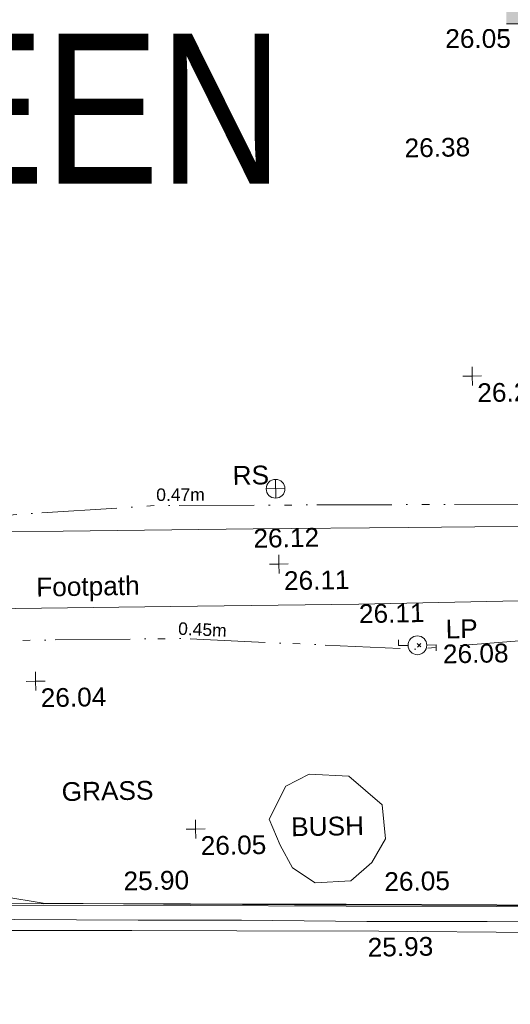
# Model space of a CAD drawing. Header units: millimetres. Extents: x -287732 to 520720, y -88450 to 287754.
# Tile 147 of 256: x -139379 to -129573, y 82152 to 101850. Entities that reach past the tile are written whole.
import ezdxf

# ---------------------------------------------------------------- set-up
doc = ezdxf.new("R2010")
doc.units = ezdxf.units.MM
for name, pattern in [('IMPORT-HIDDEN2 _3_', [4762.5, 3175, -1587.5]), ('IMPORT-UG_EIR_QLB2 _2_', [2750, 1500, -300.0000000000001, 0, -300.0000000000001, 150, -300.0000000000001, 0, -200]), ('IMPORT-UG_ELEC_STREET LIGHTING_QLB2 _2_', [2700, 1500, -300.0000000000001, 0, -250, 150, -300.0000000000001, 0, -200])]:
    doc.linetypes.add(name, pattern=pattern)
for name, color, linetype, lineweight, true_color in [('00_TOPO_FOOTPATH', 7, 'Continuous', 9, 0xa50000), ('00_TOPO_FORM_LINES', 7, 'Continuous', 9, 0x666666), ('00_TOPO_FURN_LAMP_POST', 7, 'Continuous', 9, 0x666666), ('00_TOPO_FURN_SIGN', 7, 'Continuous', 9, 0x666666), ('00_TOPO_KERB_BOTTOM', 1, 'Continuous', 9, 0xff0000), ('00_TOPO_KERB_TOP', 7, 'Continuous', 9, 0xa500a5), ('00_TOPO_LEVEL_SPOT', 7, 'Continuous', 9, 0x666666), ('00_TOPO_ROAD_MARKING_YELLOW_CONTINUOUS', 40, 'Continuous', 9, 0xffbf00), ('00_TOPO_SERV_IC', 5, 'Continuous', 9, 0x0000ff), ('00_UAV_BUILDING_OUTLINE', 5, 'Continuous', 9, 0x0000ff), ('00_UAV_CONCRETE', 9, 'Continuous', 9, 0x808080), ('01_DTM_CONTOUR_MNR', 7, 'Continuous', 9, 0xa5a552), ('12333-PUM-2D-U-0001-C01 - Rev2_REVIT IMPORT_dwg', 7, 'Continuous', 9, 0x767676), ('A_RHA_Line', 7, 'Continuous', 9, 0x00a600), ('PUM-CHAMBER EXTENTS', 6, 'IMPORT-HIDDEN2 _3_', 9, 0xff00ff), ('PUM-EIRCOMM-NOTES', 6, 'Continuous', 9, 0xff00ff), ('PUM-EIRCOMM-QLB2', 6, 'IMPORT-UG_EIR_QLB2 _2_', 9, 0xff00ff), ('PUM-ELECTRIC-SL-QLB2', 7, 'IMPORT-UG_ELEC_STREET LIGHTING_QLB2 _2_', 9, 0xff7f7f)]:
    doc.layers.add(name, color=color, linetype=linetype, lineweight=lineweight, true_color=true_color)
for name, color, linetype, lineweight in [('00_TOPO_SURVEY_TEXT', 7, 'Continuous', 9), ('A_RHA_Detail', 7, 'Continuous', 9), ('A_RHA_Text', 7, 'Continuous', 9), ('GEN-TEXT', 7, 'Continuous', 9)]:
    doc.layers.add(name, color=color, linetype=linetype, lineweight=lineweight)
doc.styles.add('Arial Narrow', font='ARIALN.TTF', dxfattribs={"height": 3000})
doc.styles.add('Arial_1', font='arial.ttf', dxfattribs={"height": 250})
doc.styles.add('Swis721 Lt BT_2', font='swissl.ttf', dxfattribs={"height": 375})

# ---------------------------------------------------------------- blocks, each defined once
blk = doc.blocks.new('12333-PUM-2D-U-0001-C01 - Rev2_REVIT IMPORT_dwg_MSL_RoadSign_SYM-2077193-Site Location Plan Proposed')
at = {"layer": '00_TOPO_FURN_SIGN', "color": 254, "true_color": 0xcccccc}
for p, q in [((-500.2287617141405, 0), (499.7712382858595, 0)), ((-0.2287617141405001, -500.0000000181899), (-0.2287617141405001, 499.9999999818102))]:
    blk.add_line(p, q, dxfattribs=at)
blk.add_circle((-0.2287617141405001, 0), 500.0000000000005, dxfattribs=at)
blk = doc.blocks.new('12333-PUM-2D-U-0001-C01 - Rev2_REVIT IMPORT_dwg_MSL_Lamp_Post_SYM-2077199-Site Location Plan Proposed')
at = {"layer": '00_TOPO_FURN_LAMP_POST', "color": 254, "true_color": 0xcccccc, "flags": 128}
for points in [[(-500.1060478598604, 0), (-1000.212095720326, 0), (-1000.212095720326, 316.7338303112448)], [(500.1060478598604, 0), (1000.21209571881, 0), (1000.21209571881, -316.7338303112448)]]:
    blk.add_lwpolyline(points, dxfattribs=at)
at = {"layer": '00_TOPO_FURN_LAMP_POST', "color": 254, "true_color": 0xcccccc}
blk.add_circle((0, 0), 500.1060478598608, dxfattribs=at)
blk = doc.blocks.new('12333-PUM-2D-U-0001-C01 - Rev2_REVIT IMPORT_dwg_MM-2077200-Site Location Plan Proposed')
at = {"layer": '00_TOPO_LEVEL_SPOT', "color": 254, "true_color": 0xcccccc, "flags": 128}
for points in [[(0, -500.0000000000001), (0, 0), (-500.0000000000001, 0)], [(500.0000000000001, 0), (0, 0), (0, 500.0000000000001)]]:
    blk.add_lwpolyline(points, dxfattribs=at)
blk = doc.blocks.new('12333-PUM-2D-U-0001-C01 - Rev2_REVIT IMPORT_dwg_MGS62954_T2_Galway_ITM_3d_Rev1-2077680-Site Location Plan Proposed')
at = {"layer": '00_TOPO_FOOTPATH', "color": 254, "true_color": 0xcccccc, "flags": 128}
for points in [[(533748121.4724612, 725649539.3792123), (533750815.2718728, 725649527.5373018), (533753317.4005437, 725649522.1558497), (533756334.0772679, 725649504.637702), (533759331.150273, 725649472.762797), (533761688.5612839, 725649483.3623811), (533765070.38006, 725649443.6602291), (533768869.9150202, 725649425.306667), (533771968.2621994, 725649399.6810367), (533775971.9242718, 725649363.7353716), (533779503.4383077, 725649351.6929415), (533782881.4347855, 725649315.3765585), (533786622.9265434, 725649307.9362818), (533788686.0333323, 725649277.3522766), (533789835.68838, 725649268.2852379)], [(533748174.7489946, 725648091.1945438), (533751461.1759206, 725648060.7165041), (533756115.7740713, 725648019.7961426), (533760123.2494965, 725647935.8972999), (533764094.3617885, 725647910.7093117), (533767187.0481332, 725647899.206007), (533770951.8176681, 725647880.3527495), (533773833.0655218, 725647891.8205167), (533776661.3211998, 725647893.9959607), (533779894.5296443, 725647892.7878212), (533783145.4832515, 725647805.3577632), (533786200.4073585, 725647815.364214), (533788384.7194672, 725647800.5188643), (533789135.1270905, 725647806.9366059)]]:
    blk.add_lwpolyline(points, dxfattribs=at)
at = {"layer": '00_TOPO_FORM_LINES', "color": 254, "true_color": 0xcccccc, "flags": 128}
blk.add_lwpolyline([(533769083.6872568, 725643610.0381852), (533769430.5951301, 725644265.4723171), (533769899.4907529, 725644494.3079252), (533770690.212131, 725644441.5685753), (533771346.6003675, 725643859.4911144), (533771405.4129015, 725643179.6015886), (533771125.1520551, 725642707.9991441), (533770697.0236173, 725642350.7081554), (533769979.5646039, 725642321.0023054), (533769534.6678823, 725642628.817788), (533769299.1390157, 725643084.2085063)], close=True, dxfattribs=at)
at = {"layer": '00_TOPO_KERB_BOTTOM', "color": 254, "true_color": 0xcccccc, "flags": 128}
blk.add_lwpolyline([(533749687.0552317, 725642249.0339353), (533752489.2210805, 725642193.4078499), (533755734.0591725, 725642133.5492668), (533758489.0326716, 725642078.163756), (533761052.4134812, 725642018.8059886), (533764543.2676439, 725641970.0744208), (533767481.8223642, 725641909.2204763), (533770596.5959579, 725641845.835498), (533773606.456707, 725641786.4406488), (533776450.6142091, 725641727.8855649)], dxfattribs=at)
at = {"layer": '00_TOPO_KERB_TOP', "color": 254, "true_color": 0xcccccc, "flags": 128}
blk.add_lwpolyline([(533749687.7003126, 725642284.1604905), (533752489.8937156, 725642228.5338583), (533755734.7362445, 725642168.6751934), (533758489.7924054, 725642113.2880206), (533761053.065347, 725642053.9327512), (533764543.8765448, 725642005.2017831), (533767482.5434564, 725641944.3455154), (533770597.2999271, 725641880.9608853), (533773607.1648555, 725641821.5659536), (533776451.3214726, 725641763.010888)], dxfattribs=at)
at = {"layer": '00_TOPO_ROAD_MARKING_YELLOW_CONTINUOUS', "color": 254, "true_color": 0xcccccc, "flags": 128}
for points in [[(533747550.0000001, 725641990.0000001), (533752370, 725641890), (533755460.0000001, 725641840.0000001), (533758110, 725641790.0000001), (533761040.0000001, 725641740), (533763970, 725641690.0000002), (533766430.0000002, 725641640.0000001), (533768500.0000001, 725641600), (533771000, 725641530.0000001), (533773410.0000001, 725641490), (533776840, 725641440.0000001)], [(533774360, 725641250), (533771240.0000001, 725641330.0000001), (533768400.0000001, 725641390), (533766300.0000001, 725641430.0000002), (533764290.0000001, 725641470.0000002), (533762300.0000001, 725641500.0000001), (533760550.0000001, 725641550), (533759000, 725641580.0000001), (533756390.0000001, 725641610.0000001), (533754090, 725641650.0000001), (533751520.0000001, 725641690.0000002)]]:
    blk.add_lwpolyline(points, dxfattribs=at)
at = {"layer": '00_TOPO_SERV_IC', "color": 254, "true_color": 0xcccccc}
for p, q in [((533766141.0000001, 725657705.4000002), (533766141.0000002, 725658391.2000002)), ((533766141.0000002, 725658391.2000002), (533766788.7000001, 725658391.2000002)), ((533766788.7000001, 725658391.2000002), (533766788.7000001, 725657705.4000002)), ((533766141.0000001, 725657705.4000002), (533766788.7000001, 725657705.4000002))]:
    blk.add_line(p, q, dxfattribs=at)
at = {"layer": '00_UAV_CONCRETE', "color": 254, "true_color": 0xcccccc, "flags": 128}
blk.add_lwpolyline([(533767575.4257583, 725659551.3687186), (533767563.388041, 725657078.3796817), (533765379.3880409, 725657127.3796817), (533765380.8814656, 725657434.7231356), (533765391.3476672, 725659588.6441137)], dxfattribs=at)
at = {"layer": '01_DTM_CONTOUR_MNR', "color": 254, "true_color": 0xcccccc, "flags": 128}
blk.add_lwpolyline([(533774500.9803923, 725641780.5882354), (533773610, 725641801.5384617), (533772105, 725641835.0000001), (533770600, 725641869.034691), (533769560.0000002, 725641890), (533767480, 725641935.8186173), (533766941, 725641945.5000001), (533764540.0000001, 725642010), (533761318.4646543, 725642602.0304452), (533760976.294149, 725642656.2306253), (533759179.2703757, 725643140.7144969), (533758193.2902341, 725643583.0040548), (533757644.1535121, 725643829.335018), (533756575.3027201, 725644266.0758506), (533756057.8915567, 725644616.5762317), (533755650.8112222, 725645896.0174781), (533756418.3314725, 725647025.5617586), (533757450.0000001, 725647990), (533756894.9943112, 725648370.075312), (533756224.7209879, 725648758.0336286), (533754830.0000001, 725649510), (533753357.8020083, 725649751.1322796), (533751702.2673656, 725650189.3787681)], dxfattribs=at)
at = {"xscale": 0.375, "yscale": 0.375, "zscale": 0.375}
for name, p in [('12333-PUM-2D-U-0001-C01 - Rev2_REVIT IMPORT_dwg_MM-2077200-Site Location Plan Proposed', (533771931.0957499, 725657323.2248979)), ('12333-PUM-2D-U-0001-C01 - Rev2_REVIT IMPORT_dwg_MM-2077200-Site Location Plan Proposed', (533773299.6886628, 725652402.2221736)), ('12333-PUM-2D-U-0001-C01 - Rev2_REVIT IMPORT_dwg_MSL_RoadSign_SYM-2077193-Site Location Plan Proposed', (533769328.9593149, 725650217.5626342)), ('12333-PUM-2D-U-0001-C01 - Rev2_REVIT IMPORT_dwg_MM-2077200-Site Location Plan Proposed', (533769370.0000001, 725648710.0000002)), ('12333-PUM-2D-U-0001-C01 - Rev2_REVIT IMPORT_dwg_MSL_Lamp_Post_SYM-2077199-Site Location Plan Proposed', (533772109.3426043, 725647037.2964002)), ('12333-PUM-2D-U-0001-C01 - Rev2_REVIT IMPORT_dwg_MM-2077200-Site Location Plan Proposed', (533764466.98308, 725646452.8876272)), ('12333-PUM-2D-U-0001-C01 - Rev2_REVIT IMPORT_dwg_MM-2077200-Site Location Plan Proposed', (533767612.9828223, 725643439.0983281))]:
    blk.add_blockref(name, p, dxfattribs=at)
at = {"layer": '00_TOPO_FOOTPATH', "color": 251, "true_color": 0x666666, "char_height": 375, "attachment_point": 1, "line_spacing_factor": 1.005061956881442, "style": 'Swis721 Lt BT_2'}
for s, insert, width in [('26.12', (533768869.9000002, 725649420.5296079), 1495.902363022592), ('Footpath', (533764510.9064062, 725648519.9354942), 2436.183848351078), ('26.11', (533770951.8000001, 725647875.6296079), 1495.902363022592)]:
    blk.add_mtext(s, dxfattribs=dict(at, insert=insert, width=width))
at = {"layer": '00_TOPO_FURN_LAMP_POST', "char_height": 375, "attachment_point": 1, "line_spacing_factor": 1.005061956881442, "style": 'Swis721 Lt BT_2'}
for s, insert, width in [('LP', (533772678.7344113, 725647539.3703948), 707.5855621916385), ('26.08', (533772616.4518267, 725647041.4215518), 1495.902363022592)]:
    blk.add_mtext(s, dxfattribs=dict(at, insert=insert, width=width))
at = {"layer": '00_TOPO_FURN_SIGN', "insert": (533768475.1827347, 725650685.0633715), "char_height": 375, "width": 783.5679044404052, "attachment_point": 1, "line_spacing_factor": 1.005061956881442, "style": 'Swis721 Lt BT_2'}
blk.add_mtext('RS', dxfattribs=at)
at = {"layer": '00_TOPO_KERB_BOTTOM', "color": 251, "true_color": 0x666666, "insert": (533766152.9436805, 725642611.889985), "char_height": 375, "width": 1495.902363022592, "attachment_point": 1, "line_spacing_factor": 1.005061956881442, "style": 'Swis721 Lt BT_2'}
blk.add_mtext('25.90', dxfattribs=at)
at = {"layer": '00_TOPO_KERB_TOP', "color": 251, "true_color": 0x666666, "insert": (533771365.3495752, 725642507.322577), "char_height": 375, "width": 1495.902363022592, "attachment_point": 1, "line_spacing_factor": 1.005061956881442, "style": 'Swis721 Lt BT_2'}
blk.add_mtext('26.05', dxfattribs=at)
at = {"layer": '00_TOPO_LEVEL_SPOT', "char_height": 375, "width": 1495.902363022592, "attachment_point": 1, "line_spacing_factor": 1.005061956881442, "style": 'Swis721 Lt BT_2'}
for s, insert in [('26.38', (533772026.1808528, 725657175.8102245)), ('26.24', (533773394.7808528, 725652254.8102245)), ('26.11', (533769465.0808528, 725648562.6102245)), ('26.04', (533764562.0808527, 725646305.5102247)), ('26.05', (533767708.0808529, 725643291.7102245))]:
    blk.add_mtext(s, dxfattribs=dict(at, insert=insert))
at = {"layer": '00_TOPO_ROAD_MARKING_YELLOW_CONTINUOUS', "color": 251, "true_color": 0x666666, "insert": (533771009.8471019, 725641200.4844197), "char_height": 375, "width": 1495.902363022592, "attachment_point": 1, "line_spacing_factor": 1.005061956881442, "style": 'Swis721 Lt BT_2'}
blk.add_mtext('25.93', dxfattribs=at)
at = {"layer": '00_TOPO_SERV_IC', "color": 251, "true_color": 0x666666, "char_height": 375, "attachment_point": 1, "line_spacing_factor": 1.005061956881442, "style": 'Swis721 Lt BT_2'}
for s, insert, width in [('ICU', (533766969.3111336, 725658096.0746865), 1021.012723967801), ('26.33', (533766955.4003086, 725657595.616259), 1495.902363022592)]:
    blk.add_mtext(s, dxfattribs=dict(at, insert=insert, width=width))
at = {"layer": '00_TOPO_SURVEY_TEXT', "color": 251, "true_color": 0x666666, "char_height": 375, "attachment_point": 1, "line_spacing_factor": 1.005061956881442, "style": 'Swis721 Lt BT_2'}
for s, insert, width in [('GRASS', (533764948.3432046, 725644420.2403786), 2018.280965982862), ('BUSH', (533769522.3150811, 725643636.8696731), 1657.364840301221)]:
    blk.add_mtext(s, dxfattribs=dict(at, insert=insert, width=width))
at = {"layer": '00_UAV_BUILDING_OUTLINE', "color": 251, "true_color": 0x666666, "char_height": 375, "width": 1495.902363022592, "attachment_point": 1, "line_spacing_factor": 1.005061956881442, "style": 'Swis721 Lt BT_2'}
for s, insert, rotation in [('25.98', (533767879.5478028, 725659437.2678179), 359.0222348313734), ('26.05', (533772881.0983117, 725659351.3977247), 359.02223482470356)]:
    blk.add_mtext(s, dxfattribs=dict(at, insert=insert, rotation=rotation))
at = {"layer": '00_UAV_CONCRETE', "color": 251, "true_color": 0x666666, "insert": (533764886.8724746, 725657687.1265453), "char_height": 375, "width": 1495.902363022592, "attachment_point": 1, "rotation": 89.72159402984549, "line_spacing_factor": 1.005061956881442, "style": 'Swis721 Lt BT_2'}
blk.add_mtext('26.30', dxfattribs=at)
blk = doc.blocks.new('12333-PUM-2D-U-0001-C01 - Rev2_REVIT IMPORT_dwg-1620468-Site Location Plan Proposed')
at = {"layer": 'PUM-CHAMBER EXTENTS', "true_color": 0xffaaff}
h = blk.add_hatch(dxfattribs=at)
h.set_pattern_fill('FP_3', color=211, style=0, pattern_type=2)
h.set_pattern_definition([(45, (-533641079.65, -725615854.3560001), (-265.1650429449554, 265.1650429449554), []), (45, (-533640902.873, -725615854.3560001), (-265.1650429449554, 265.1650429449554), [])])
h.paths.add_polyline_path([(125876.3501527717, 41688.64382116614), (125916.3501529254, 42723.64382131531), (124959.3501528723, 42770.64382133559), (124919.3501528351, 41735.64382130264), (125706.3611733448, 41696.99228726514)])
h.paths.add_polyline_path([(125061.3501529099, 41851.04382133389), (125061.3501529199, 42536.84382134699), (125709.0501528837, 42536.84382131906), (125709.0501528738, 41851.04382130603), (125697.0794693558, 41851.04382130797)])
at = {"layer": 'GEN-TEXT', "color": 253, "true_color": 0xaaaaaa, "flags": 128}
for points in [[(131098.5773787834, 31219.38360366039), (131027.8667006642, 31148.67292554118)], [(131027.8667006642, 31219.38360366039), (131098.5773787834, 31148.67292554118)]]:
    blk.add_lwpolyline(points, close=True, dxfattribs=at)
at = {"layer": 'PUM-CHAMBER EXTENTS', "color": 211, "linetype": 'Continuous', "true_color": 0xffaaff, "flags": 128}
blk.add_lwpolyline([(125916.3501529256, 42723.64382131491), (124959.3501528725, 42770.6438213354), (124919.3501528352, 41735.64382130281), (125876.3501527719, 41688.6438211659)], close=True, dxfattribs=at)
at = {"layer": 'PUM-EIRCOMM-QLB2', "color": 211, "true_color": 0xffaaff, "flags": 128}
blk.add_lwpolyline([(93329.0660403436, 33648.88765558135), (100222.3501529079, 33517.64382130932), (108665.3501528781, 33513.64382135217), (117646.350152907, 33674.64382131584), (125829.3501528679, 34070.64382138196), (135419.3501528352, 33936.64382130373), (145631.350152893, 33979.64382136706), (148984.3501528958, 34291.64382128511)], dxfattribs=at)
blk.add_lwpolyline([(93329.0660403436, 33648.88765558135), (100222.3501529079, 33517.64382130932), (108665.3501528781, 33513.64382135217), (117646.350152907, 33674.64382131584), (125829.3501528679, 34070.64382138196), (135419.3501528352, 33936.64382130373), (145631.350152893, 33979.64382136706), (148984.3501528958, 34291.64382128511)], dxfattribs=at)
at = {"layer": 'PUM-ELECTRIC-SL-QLB2', "color": 254, "true_color": 0xffd4d4, "flags": 128}
blk.add_lwpolyline([(59005.23362378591, 31970.7269128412), (62965.35015292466, 31681.64382129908), (71363.35015285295, 31585.64382127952), (76450.35015291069, 31585.64382127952), (82017.3501528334, 31614.64382137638), (87942.35015287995, 31475.64382129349), (94896.35015290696, 31488.64382132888), (101140.3501528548, 31422.64382133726), (108266.3501529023, 31420.64382135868), (114930.3501528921, 31282.64382132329), (120436.3501528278, 31433.64382127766), (126275.3501528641, 31401.64382138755), (130992.3501529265, 31108.64382132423), (136316.3501528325, 31435.64382137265), (141925.3501528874, 31486.6438213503), (145852.1622968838, 31021.65203366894)], dxfattribs=at)
blk.add_lwpolyline([(59005.23362378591, 31970.7269128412), (62965.35015292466, 31681.64382129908), (71363.35015285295, 31585.64382127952), (76450.35015291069, 31585.64382127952), (82017.3501528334, 31614.64382137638), (87942.35015287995, 31475.64382129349), (94896.35015290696, 31488.64382132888), (101140.3501528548, 31422.64382133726), (108266.3501529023, 31420.64382135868), (114930.3501528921, 31282.64382132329), (120436.3501528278, 31433.64382127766), (126275.3501528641, 31401.64382138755), (130992.3501529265, 31108.64382132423), (136316.3501528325, 31435.64382137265), (141925.3501528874, 31486.6438213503), (145852.1622968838, 31021.65203366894)], dxfattribs=at)
blk.add_blockref('12333-PUM-2D-U-0001-C01 - Rev2_REVIT IMPORT_dwg_MGS62954_T2_Galway_ITM_3d_Rev1-2077680-Site Location Plan Proposed', (-533641079.6498471, -725615854.3561786))
at = {"layer": 'PUM-EIRCOMM-NOTES', "insert": (126349.1425789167, 34404.1309407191), "char_height": 250, "width": 1160.025439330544, "attachment_point": 2, "rotation": 359.1994645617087, "line_spacing_factor": 0.9417779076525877, "style": 'Arial_1'}
blk.add_mtext('0.47m', dxfattribs=at)
blk.add_mtext('0.47m', dxfattribs=at)
at = {"layer": 'PUM-ELECTRIC-SL-QLB2', "insert": (126746.3283350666, 31698.92350916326), "char_height": 250, "width": 1160.025439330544, "attachment_point": 2, "rotation": 356.44559629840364, "line_spacing_factor": 0.9417779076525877, "style": 'Arial_1'}
blk.add_mtext('0.45m', dxfattribs=at)
blk.add_mtext('0.45m', dxfattribs=at)

msp = doc.modelspace()

# ---------------------------------------------------------------- hatches: boundary and pattern name
at = {"layer": 'A_RHA_Detail', "true_color": 0xc0c0c0}
h = msp.add_hatch(color=9, dxfattribs=at)
h.paths.add_polyline_path([(-80880.60083809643, -68502.79057078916), (-80400.865924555, -68483.41509113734), (-80400.865924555, -62984.64684185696), (-24474.85765177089, -63009.32043784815), (-24456.14471271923, -50840.30023858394), (-36622.55041039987, -50831.65104353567), (-36622.55041039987, -44228.57792613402), (-50959.0526582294, -44218.38599194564), (-50959.0526582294, -42573.78171514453), (-54563.9325804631, -42571.21897729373), (-54565.69773352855, -45054.17447474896), (-92408.82109321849, -45027.27149621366), (-92411.78875845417, -49201.74309222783), (-100061.9988811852, -49201.74309222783), (-100052.2214449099, -64852.82557838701), (-86120.90825229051, -64852.82557838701), (-86092.1662649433, -62957.90041523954), (-84861.10047608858, -62957.90041523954), (-84854.79052929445, -68240.109737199), (-80870.60226892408, -68240.10973722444)])
h.paths.add_polyline_path([(-137238.9269902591, -68461.9384092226), (-132719.7426408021, -68433.0633692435), (-132847.0731201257, -62850.04282283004), (-130454.6837966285, -62916.63108078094), (-130498.2830220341, -61355.85393642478), (-117581.136331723, -61423.42893438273), (-117492.3908565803, -49183.91309190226), (-125136.5200282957, -49178.47881952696), (-125133.572703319, -45032.61887136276), (-163007.1824077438, -45005.6942194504), (-163007.1824076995, -44090.2963411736), (-163123.8521269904, -44090.21339942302), (-163122.6389897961, -42383.75184302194), (-166563.8543419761, -42383.75184298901), (-166565.034908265, -44044.39824208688), (-193158.4656786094, -44025.49275805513), (-193195.152889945, -62863.65652504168), (-137269.7106414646, -62916.63108078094), (-137254.3708868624, -65679.90523788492)])
h.paths.add_polyline_path([(120310.9497607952, -32334.28230164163), (120312.4652266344, -31610.73011961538), (133451.2244789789, -31638.24899384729), (133469.2230092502, -19717.98315780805), (121295.7536929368, -19692.48606430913), (121319.8434528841, -8190.941560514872), (112277.0825930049, -8172.001674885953), (112263.1770823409, -14811.1234547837), (78285.85310969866, -14739.95861438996), (78292.82277619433, -8167.077575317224), (75241.99098605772, -8160.673431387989), (69355.76844233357, -8152.931592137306), (69353.6659720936, -9156.74635762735), (68372.60878945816, -9154.691552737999), (68372.60878945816, -13705.52853215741), (69333.7233474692, -13707.54156770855), (69325.07112547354, -16249.53369228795), (66623.4489111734, -16249.53369228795), (66619.79243935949, -17995.29925530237), (65989.07757494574, -17995.2992552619), (65985.44262772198, -19730.78799483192), (57152.23993377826, -19712.28702421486), (57127.42535098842, -31559.89463417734), (70277.87165424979, -31587.43801817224), (70277.87165431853, -32271.7414715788), (78263.96947909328, -32285.12944888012), (78266.62661740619, -31019.79372153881), (112335.8856506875, -31091.15111860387), (112335.8856506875, -32317.57330553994), (119781.4233959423, -32333.17321913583)])
h.paths.add_polyline_path([(7503.717409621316, -1791.439263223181), (15482.43097392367, -674.0213231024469), (15484.0826588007, 148.1327206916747), (56188.28042539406, 205.5276654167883), (56155.84326007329, 14338.3166313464), (18016.62665935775, 14236.48149539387), (17967.9025208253, 34313.18372071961), (21727.10644863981, 34324.0692624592), (21708.90974962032, 40608.10218321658), (18009.66447159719, 40608.10218321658), (17995.54603706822, 45483.75063442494), (9770.084204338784, 45420.6329473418), (3966.213879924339, 45446.76585222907), (3984.771235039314, 14176.56786832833), (1023.062455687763, 14176.56786837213), (-276.5134647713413, 14190.52623461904), (-231.6790044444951, 5968.135265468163), (-226.4491536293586, 193.7444677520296), (553.0869992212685, 183.4716499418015), (7477.609307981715, 143.2867586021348), (7488.638446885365, -674.0213231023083)])
h.paths.add_polyline_path([(77755.59663317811, 53.47451145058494), (77729.51881611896, 1699.844979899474), (94464.47132486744, 1659.976083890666), (94606.37913471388, 17991.390236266), (88810.4190114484, 18015.03260816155), (88799.89418497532, 14436.74271609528), (69413.88950349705, 14457.8773889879), (69377.35724448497, 99.62816357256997), (75241.99098605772, 67.32134432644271)])
h.paths.add_polyline_path([(61252.12079701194, 46453.95617366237), (105774.7348988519, 46472.68783506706), (105768.2642198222, 61852.61234306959), (92285.13876309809, 61852.61234306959), (92308.59670399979, 65784.30757140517), (96107.4668000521, 65767.60445243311), (96059.68081117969, 75209.20847378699), (101084.8427276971, 75071.88872764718), (104988.0046543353, 74765.36560406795), (108403.6894220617, 74363.8408943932), (112009.2703903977, 73787.25420861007), (115645.3524815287, 73049.69667206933), (116890.8108051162, 72761.69136252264), (120208.9929833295, 71893.18353872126), (120865.241739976, 71703.68484519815), (124135.6329506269, 70669.67317906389), (127435.6253142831, 69480.50055823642), (127820.4368670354, 69394.93141813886), (128274.3081769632, 69331.69585753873), (128731.8791144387, 69306.66104516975), (129189.9401488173, 69320.00258290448), (129645.2782985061, 69371.62688826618), (130094.6997111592, 69461.17185603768), (130535.0520071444, 69588.00939074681), (130963.246434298, 69751.24981927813), (131376.2795165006, 69949.74812590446), (131771.2541232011, 70182.11198903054), (132162.5575600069, 70460.5404660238), (132496.0921583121, 70741.69081113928), (132820.871367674, 71064.98072578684), (133117.4593294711, 71414.31364272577), (133383.77568926, 71787.23923950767), (133616.5473239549, 72178.5372844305), (133817.1647262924, 72590.54524898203), (133982.6025969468, 73017.89547513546), (134111.7005086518, 73457.59040801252), (134203.5529320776, 73906.54590458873), (134257.5155883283, 74361.61286216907), (134272.5462649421, 74819.5993153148), (134250.5259875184, 75277.29281745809), (134189.6227572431, 75731.48297747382), (134090.9274700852, 76178.98397757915), (133955.1324028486, 76616.65691993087), (133783.1900598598, 77041.43184345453), (133576.3064937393, 77450.32925647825), (133335.932843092, 77840.48103920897), (133063.7551572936, 78209.15055532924), (132761.6825665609, 78553.75185442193), (132431.8338935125, 78871.8678050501), (132076.5227905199, 79161.26705197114), (131698.2415080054, 79419.91966861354), (131299.6434187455, 79646.01139197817), (131093.5942456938, 79746.34209763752), (132146.0467355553, 83110.22226145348), (122787.7632953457, 86282.54285518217), (121604.3555412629, 82800.3591886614), (117095.9864227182, 83870.84033785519), (116841.9598400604, 83526.35449572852), (116120.5435466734, 91221.93611972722), (110237.7341284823, 91274.27491021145), (110194.3680786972, 90435.39030214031), (104988.0046543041, 90486.49901390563), (104973.2761846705, 94309.82427956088), (103746.1314668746, 94309.8242795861), (103839.9937121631, 122852.1474271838), (96365.09202306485, 122931.9599470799), (96350.3400238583, 123952.4168585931), (104555.5505249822, 123902.1925226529), (104607.3234458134, 120248.5396156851), (125502.5015002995, 120134.1933400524), (125662.0200253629, 137657.3796882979), (114479.5865733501, 137699.2256881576), (114382.306264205, 129149.9458158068), (104644.159003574, 129187.9975073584), (104577.9931702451, 126217.3903144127), (101184.4926406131, 126159.1566967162), (101264.6166812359, 135959.2655565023), (89967.23178808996, 135988.8856164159), (89927.63362986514, 125823.6463181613), (93630.53562302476, 125840.7948842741), (93580.65688892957, 122931.9599470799), (88697.38835376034, 122904.7310126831), (88679.3898954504, 95739.09143775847), (86378.25848996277, 95739.09143775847), (86378.18187189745, 96178.1008337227), (83279.50743284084, 96200.92083327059), (83273.62493422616, 95735.74732133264), (70169.67509619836, 95733.22421950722), (70166.26842742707, 96272.07409347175), (66674.99731294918, 96257.14073655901), (66654.74538556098, 95755.71092136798), (65784.77231079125, 95755.71092136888), (65887.65094984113, 117470.630565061), (53473.3427162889, 117487.9046429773), (53434.44066309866, 98570.46349063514), (40649.41626916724, 98570.46349063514), (40610.16711559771, 94406.01479078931), (38853.82372868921, 94410.36303440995), (38848.65589191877, 89463.65332729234), (40612.46601912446, 89518.45976927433), (40665.38257362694, 86257.73741128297), (38372.19584460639, 86305.72309285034), (38369.79374539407, 76901.0507917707), (50937.9512507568, 76944.40198294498), (50922.88567286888, 74598.78180889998), (56484.9061132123, 74588.85093771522), (56484.9061132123, 75194.85181995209), (92465.4037153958, 75233.0258166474), (92645.92783662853, 71766.64845094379), (89810.55521366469, 69362.83965827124), (85313.16173974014, 69360.94750420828), (85313.16173974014, 66907.4050808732), (75210.14498263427, 66903.15451589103), (75210.14498263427, 63815.70944550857), (70819.40014309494, 63815.70999200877), (70819.21601505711, 64253.35708059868), (69456.83415683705, 64253.35708059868), (69455.7195737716, 66901.99623166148), (61303.32856759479, 66898.5668068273), (61304.56054988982, 63970.32021231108), (70500.41048208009, 63970.32021219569), (70500.4088543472, 61852.59006207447), (61245.6438848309, 61848.69637488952), (61252.03558504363, 46656.49344428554)])
h.paths.add_polyline_path([(-17153.16561239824, 48569.32684293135), (-17153.16561224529, 60770.38083685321), (-29362.88357759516, 60774.70428694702), (-29362.88357759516, 67399.20394580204), (-43507.24466814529, 67405.01911303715), (-43488.5313307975, 69093.07334175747), (-45766.41866231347, 69109.32868388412), (-45794.3462003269, 67405.01911303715), (-47272.11273194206, 67404.2124544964), (-47272.44887633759, 66454.91798908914), (-86004.56386332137, 66468.63299519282), (-86006.66970787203, 60521.58362721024), (-92662.87722510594, 60521.58362721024), (-92665.2138765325, 50184.35611932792), (-79752.0168396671, 50179.78309939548), (-79752.016597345, 48591.4932381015), (-17157.7163123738, 48569.32845417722)])
h.paths.add_polyline_path([(-201056.4185878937, 48628.75479108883), (-138377.9751621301, 48634.64535779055), (-138377.9751621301, 50133.28201003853), (-125467.710581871, 50134.49626164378), (-125468.6909603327, 60566.1903686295), (-132186.8595614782, 60565.86652591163), (-132187.4203588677, 66533.0197876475), (-170643.3098734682, 66805.61809689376), (-170643.3098732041, 67738.78475848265), (-200340.0100486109, 67488.93693764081), (-200348.7171487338, 60827.78025104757), (-201057.5650552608, 60827.71357558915), (-201056.6510294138, 51102.04313372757)])
h.paths.add_polyline_path([(-240051.5126725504, 54769.19491160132), (-239444.490259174, 54811.10754483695), (-239186.5396223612, 54841.92927608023), (-238764.8191577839, 54940.98166103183), (-238382.4735933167, 55122.46891388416), (-237990.3402229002, 55354.87497234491), (-237269.2031023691, 55936.21515020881), (-237032.4836384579, 56225.56611516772), (-236793.0039602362, 56569.31473944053), (-236554.5880578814, 57004.26389721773), (-236432.7219585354, 57267.46508908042), (-236300.081527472, 57753.26238983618), (-236250.7285154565, 58017.17885684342), (-236235.6490609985, 58516.21786804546), (-236233.2538429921, 58987.85640053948), (-236213.7029795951, 59823.48083769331), (-236363.8287855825, 59820.86038205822), (-236634.0279869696, 60698.06075827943), (-236391.9547756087, 61432.19726339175), (-236225.4740089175, 61435.10319600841), (-236201.6036569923, 62637.68779596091), (-232563.5271750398, 62639.28734435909), (-232563.5271750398, 63049.03842404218), (-232732.1945866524, 63049.15302218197), (-232860.1521277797, 63457.95890274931), (-232731.606808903, 63914.24862697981), (-232560.8209656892, 63914.24862697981), (-232515.1276847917, 70598.00033009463), (-240628.6947849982, 70598.85496273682), (-240629.7923196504, 72350.98321577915), (-246412.6011212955, 72347.36085933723), (-246412.6011212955, 70616.45923936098), (-254449.5805725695, 70618.60952619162), (-254454.637144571, 70754.06491720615), (-254469.7140363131, 73191.66276250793), (-263883.2532625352, 73267.83063688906), (-263902.4181505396, 68260.74348553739), (-263714.8217520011, 68259.82096572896), (-263552.9672900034, 67819.65434396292), (-263719.0883117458, 67392.2068408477), (-263913.6298699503, 67392.20684284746), (-263956.7001913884, 58633.76423459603), (-260181.1963171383, 58611.22607638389), (-260192.3146983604, 56354.25111579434), (-257184.684388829, 56339.46086021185), (-257213.4419957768, 57092.93866021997), (-257338.5163846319, 57093.27331223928), (-257471.0109294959, 57531.74572308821), (-257338.5163845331, 58062.22513696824), (-257203.4956297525, 58064.06881289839), (-257173.5751889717, 58598.54056692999), (-256478.2273617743, 58575.27357994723), (-256478.2273617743, 58788.51859473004), (-256013.0091299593, 58911.92701534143), (-255397.0786664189, 58780.99767617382), (-255397.0786664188, 58595.982422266), (-243809.885361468, 58585.92793201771), (-243805.3570672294, 58352.04527760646), (-243740.939469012, 57884.52572680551), (-243619.0830608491, 57421.84877545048), (-243424.3877545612, 56943.65915412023), (-243247.1437899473, 56608.24157713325), (-243003.0710579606, 56249.99021479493), (-242732.2093200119, 55932.75703082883), (-242371.7230178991, 55603.12658811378), (-242141.255125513, 55424.88676767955), (-241804.9643037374, 55216.88439822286), (-241529.4640827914, 55077.02869055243), (-241100.6275144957, 54917.18295003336), (-240836.2134980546, 54840.82833176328), (-240453.4486195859, 54788.60784130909), (-240218.9578693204, 54777.28227442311)])
h.paths.add_polyline_path([(40276.69022552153, 59895.36417752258), (40328.62676029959, 69196.9439153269), (36588.99968785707, 69217.8245910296), (36619.46637569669, 74674.25962428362), (32264.36460078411, 74687.02318924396), (32233.48293867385, 69156.26826306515), (11916.69390495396, 69269.70959686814), (11966.66200111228, 78218.75165974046), (29087.509017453, 78123.15526808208), (29143.44567205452, 88141.1370047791), (15719.348796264, 88216.09212953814), (15732.60379610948, 90589.9978889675), (4594.294101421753, 90652.19003489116), (4525.129359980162, 78265.12250449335), (10096.76365553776, 78234.01258731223), (10077.43887221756, 74773.03821910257), (4547.641142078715, 74803.91453678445), (4465.579974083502, 60107.1600234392), (19125.89094760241, 60025.30234268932), (19139.86249374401, 62527.53804644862), (31738.59196305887, 62457.19146404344), (31724.55430858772, 59943.11609815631), (38369.79364225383, 59906.01157293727)])
h.paths.add_polyline_path([(-246083.0241259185, 72334.29150213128), (-246083.0594797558, 72334.30275087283), (-246208.2905500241, 72334.29150213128)])
h.paths.add_polyline_path([(-114575.3004830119, 112178.0758695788), (-114575.3246435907, 112178.0758695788), (-114707.2752166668, 115801.5811617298)])
h.paths.add_polyline_path([(-154699.9178765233, 101760.4080976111), (-114382.050333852, 101776.0542914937), (-114382.050333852, 106926.9360164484), (-113755.641395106, 106927.1792101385), (-113757.5507412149, 111847.2721531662), (-114431.6837526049, 111847.2721531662), (-114431.8097758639, 112178.0758695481), (-114575.3004830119, 112178.0758695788), (-114578.9984943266, 121707.2390833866), (-123056.9849702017, 121707.2390833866), (-123068.8201032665, 156452.7036899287), (-119381.2340625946, 156454.1348067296), (-119381.2340625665, 160165.8597952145), (-115501.031452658, 160167.3662801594), (-115503.3750945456, 166206.5793118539), (-132411.7987151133, 166599.6604729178), (-132411.8243278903, 166665.6603411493), (-135275.0124468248, 166664.5490317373), (-135275.0124468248, 166628.1883101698), (-135911.3205076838, 166628.1944502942), (-135911.3479256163, 166352.1604668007), (-152521.1633846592, 166345.7146753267), (-152518.3680955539, 159142.6836790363), (-150699.3133726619, 159117.9265656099), (-150758.5477087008, 122560.691203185), (-151059.2005266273, 122560.691203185), (-151061.0981347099, 121302.4374932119), (-154138.3148337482, 121372.6012653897), (-154138.3148337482, 121865.1834517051), (-154704.3888425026, 121867.2611370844), (-154688.5451973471, 119352.3937021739), (-154745.5933227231, 119352.3715636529), (-154745.5763474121, 118722.1532660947), (-160794.1544526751, 118748.7442832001), (-160794.1544526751, 119410.5425977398), (-163852.1622693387, 119422.408321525), (-163855.0715294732, 118762.2003111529), (-167568.6765459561, 118778.5256058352), (-166634.6619849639, 124395.1277019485), (-166930.050559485, 124500.0918161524), (-167568.6765459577, 124707.6250903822), (-168028.2173235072, 124841.3808647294), (-168630.5006276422, 124991.3056740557), (-169238.2056069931, 125117.4693074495), (-169850.3952285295, 125219.6772876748), (-170466.1255403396, 125297.7720169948), (-171089.11025998, 125351.8553033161), (-171704.4065937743, 125381.1774255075), (-172325.0479971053, 125386.3595015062), (-172782.2248668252, 125374.5832362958), (-173401.7764235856, 125337.4554476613), (-174109.844898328, 125263.4341236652), (-174634.1213722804, 125190.4100126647), (-175245.0145766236, 125080.719099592), (-176047.1958093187, 124895.7675260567), (-176665.4852587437, 124724.7228134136), (-177045.3001228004, 124609.1129151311), (-177631.5127792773, 124405.2077276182), (-176665.4852586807, 118818.5158794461), (-177558.9402083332, 118822.4435768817), (-177662.2853368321, 125263.4341236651), (-176365.3912351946, 126542.9270807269), (-159462.2970490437, 126319.910391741), (-157057.7396790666, 128609.0850976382), (-157060.6673204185, 136153.1661957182), (-158638.8016610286, 137740.2441626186), (-159352.3735831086, 137740.2441626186), (-161634.4140634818, 140201.1078539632), (-168727.9404945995, 140256.8191146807), (-171035.0401161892, 137942.8847305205), (-174184.1459014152, 137942.8847305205), (-176460.1167434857, 140292.2858551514), (-177341.6856934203, 140292.2858551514), (-177341.7113613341, 140358.4281613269), (-183428.5803825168, 140356.0660244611), (-185921.6385985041, 137917.4639994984), (-185921.6385985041, 131757.3091155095), (-186906.8767412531, 131756.9267733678), (-187725.3914540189, 130809.9989183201), (-187724.058890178, 127376.1828148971), (-186481.0281350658, 126304.5577463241), (-186479.4846754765, 122327.2959175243), (-185176.2828158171, 121059.4673825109), (-180304.1129154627, 121059.4673824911), (-180304.1136492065, 118802.0484409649), (-193555.3706955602, 118802.0484409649), (-193555.368699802, 133117.8341649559), (-192593.6442938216, 133118.2073819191), (-192593.6442938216, 134200.8158367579), (-192224.6284783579, 134200.9592041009), (-192225.5653014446, 136615.0101267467), (-192595.0012460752, 136615.0101267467), (-192595.4357332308, 137734.4745165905), (-193589.2709668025, 137734.4746851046), (-193589.2685988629, 147474.570583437), (-193163.2062206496, 147492.8644732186), (-192765.7252967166, 147531.087133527), (-192359.9383250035, 147589.5931622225), (-192199.8207947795, 147616.5827294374), (-191882.7548926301, 147682.9245600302), (-191568.5380070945, 147761.6632019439), (-191257.654638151, 147852.677242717), (-190828.6072909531, 148002.2045655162), (-190647.7999969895, 148070.9514233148), (-190349.7690789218, 148197.8750094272), (-190056.9509284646, 148336.4013817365), (-189769.797051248, 148486.3169427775), (-189405.3590254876, 148698.0567944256), (-189132.906026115, 148873.2749095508), (-188867.542109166, 149059.0543929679), (-188609.6764469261, 149255.1087866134), (-188354.9814055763, 149465.3525772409), (-188079.6339208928, 149713.879248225), (-187884.9836199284, 149901.8220103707), (-187545.928247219, 150265.8040604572), (-187446.29984479, 150378.3960832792), (-187241.3270201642, 150629.2310214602), (-187046.3599558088, 150887.9197697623), (-186861.6992771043, 151154.0634500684), (-186546.1373636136, 151669.829875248), (-186524.4196769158, 151707.0632450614), (-163675.2898318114, 151669.829875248), (-163687.5843045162, 148134.07679455), (-157303.6541541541, 148136.492106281), (-157303.6541541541, 155759.91501608), (-157557.4317586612, 155765.0384228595), (-157555.9168973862, 166678.0466575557), (-187009.2021991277, 166699.7464767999), (-187013.0952111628, 162054.4009359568), (-188707.17754695, 162044.5925187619), (-188705.9961892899, 155021.5333641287), (-188737.9999316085, 154650.5326604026), (-188799.0133969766, 154283.1866125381), (-188857.2045401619, 154035.4341107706), (-188966.1106131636, 153679.3368924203), (-189102.6200311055, 153332.8820747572), (-189265.8911675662, 152998.2056672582), (-189454.9174011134, 152677.371060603), (-189645.2484685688, 152421.3220123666), (-189916.9563410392, 152104.2450531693), (-190212.7041973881, 151809.4634871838), (-190530.6686598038, 151538.7947471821), (-190868.8893671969, 151293.9075915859), (-191225.281078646, 151076.3118324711), (-191597.6465194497, 150887.3490191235), (-192092.8415776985, 150682.5621956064), (-192519.2468154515, 150561.8451365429), (-192903.8930791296, 150482.240889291), (-193187.215491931, 150440.8868273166), (-193594.1866364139, 150407.1257787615), (-193594.5952989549, 151459.9895227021), (-205369.2399268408, 151455.4201247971), (-205354.4523517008, 113350.0822379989), (-207187.1580384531, 113349.3710182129), (-207184.3024929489, 105991.0636522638), (-205312.8748221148, 105991.1901500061), (-205311.2362476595, 101769.6553082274), (-175488.6451201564, 101781.2285901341), (-175488.6451201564, 110889.6985621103), (-154703.4627663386, 110897.5679794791), (-154700.2792295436, 102691.5597281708)])
h.paths.add_polyline_path([(193735.9435693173, 113047.8274774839), (208865.0938716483, 114991.0266430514), (208976.1154123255, 114126.6471160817), (216447.8967332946, 115086.3281915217), (216038.7305308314, 118271.9702413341), (232648.5073383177, 120405.3421626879), (233425.993615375, 114352.0734369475), (240632.2017567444, 115277.6440988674), (239854.8412683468, 121329.9334727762), (256406.8682407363, 123455.8879629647), (257091.7572256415, 118089.1198988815), (264572.2871227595, 119040.8180953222), (261877.8350555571, 138524.7609215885), (259178.7147038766, 138221.6086035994), (259197.3483655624, 137439.0084132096), (254686.1480587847, 136897.0007612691), (255412.6810205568, 131314.8303176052), (240852.7447969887, 129522.4514056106), (239771.0426543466, 137918.8519126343), (240649.5822431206, 138010.1984551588), (240062.3063116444, 142776.6750342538), (239165.7694642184, 142685.0143484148), (237630.9646614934, 151018.3171732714), (266172.8791088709, 154560.7889781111), (271297.1876944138, 142612.4006970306), (276531.7397502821, 144861.098714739), (274941.5029779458, 148527.9037281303), (302074.5307653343, 160134.9084326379), (300215.9323773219, 164320.1841173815), (301528.1613272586, 164907.0997989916), (300405.1237791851, 167477.8916353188), (299016.6944531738, 166945.7181824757), (295626.7488506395, 174518.754428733), (294333.0289184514, 177537.1551681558), (287288.8475947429, 174518.754428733), (289427.6893504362, 169661.0163463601), (272956.7816584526, 162557.1203578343), (271943.2187787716, 164897.4305293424), (267016.3118217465, 162764.0369715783), (268502.3094164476, 159357.0430143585), (265200.4029574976, 157946.4096681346), (226856.416695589, 153146.7821792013), (227510.3041274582, 148852.0205334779), (228280.9873165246, 141179.0007483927), (227302.3544112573, 141050.281300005), (227895.3788235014, 136433.1758633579), (228748.5501749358, 136523.8855003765), (229602.3077302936, 128023.7667641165), (217691.2359889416, 126493.8999679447), (217642.3600127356, 126874.433267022), (215138.5007311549, 126552.8357430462), (215194.9980427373, 126112.965074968), (215015.6132226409, 126089.924757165), (214840.9672575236, 127449.66446064), (192258.7012018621, 124549.1816390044), (193486.3576426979, 114991.0266430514)])
h.paths.add_polyline_path([(-78076.24187439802, 117605.5188722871), (-78076.23951902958, 117610.0871211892), (-78070.318122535, 129485.7330792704), (-74723.15926543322, 129478.385255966), (-74723.15926543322, 125435.7860624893), (-48015.64546086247, 125380.0246061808), (-47996.55031653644, 135872.5822179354), (-61198.15919578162, 135901.5630078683), (-74714.72264144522, 135923.5088764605), (-74723.6287602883, 131865.2975510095), (-78070.318122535, 131872.642169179), (-78062.97909487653, 149549.7689430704), (-58292.26570492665, 149541.5607197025), (-58292.26570491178, 148946.2407608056), (-37707.70924046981, 148937.6946533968), (-37703.30827430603, 159740.0672041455), (-44148.26955755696, 159742.7429641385), (-44148.26955755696, 162961.3319174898), (-49829.95437583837, 162961.3319174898), (-49830.92144130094, 160632.0129326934), (-78494.09026625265, 160643.9130440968), (-78494.09026625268, 161615.1537738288), (-78739.225852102, 161615.2555472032), (-78691.7919454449, 168187.9195488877), (-90844.57645036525, 168126.8149079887), (-90962.52567694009, 152686.7636277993), (-89064.97866809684, 152685.9758215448), (-89079.54115380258, 117610.0871211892), (-78374.80218507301, 117605.6428258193)])
h.paths.add_polyline_path([(69254.82576126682, 129235.9722870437), (69259.97086178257, 136167.789247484), (86068.0992678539, 136131.0235193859), (86008.66431381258, 164703.3084147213), (58789.63167882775, 164723.511581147), (58789.63167882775, 170119.2062865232), (54460.1632489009, 170122.4198087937), (54457.21717773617, 166153.279245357), (47042.2151650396, 166158.7829869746), (47041.10931533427, 164668.9097040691), (39173.27935198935, 164674.7495545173), (39172.83712618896, 164078.9539098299), (17014.87910992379, 164095.4005254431), (17002.38841206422, 147267.1142245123), (12659.63471563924, 147267.1142245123), (12653.60087534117, 139137.9291796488), (17031.41608901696, 139134.6797717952), (17024.5879174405, 129935.3194463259), (39191.34773726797, 129918.8662983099), (39191.34773726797, 129258.2867272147), (69014.0340609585, 129236.1510132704)])
h.paths.add_polyline_path([(39265.62356917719, 139467.8223435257), (33050.91021530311, 139484.1586867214), (33087.56357182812, 153427.9220784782), (39277.60130889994, 153411.6505991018), (39277.60130890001, 152830.3127277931), (43058.29603858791, 152820.3745823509), (43024.83899408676, 140092.5601633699), (39267.2657899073, 140092.5601633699)])
h.paths.add_polyline_path([(1979.548949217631, 189123.2414339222), (18699.10403225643, 189180.0465563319), (18678.46874730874, 195253.6675675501), (24349.02704561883, 195272.9334348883), (24334.96888372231, 199550.7690688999), (28829.78348974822, 199566.0403168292), (28798.3577216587, 208815.6446464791), (24334.949615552, 208806.151404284), (24333.90624841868, 209113.2475694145), (16811.59093053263, 209087.6903002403), (16806.58456499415, 208843.5909093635), (6772.293057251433, 208809.4991440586), (6797.166076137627, 201488.5780549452), (-8471.058649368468, 201436.7038490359), (-8471.058649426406, 200429.0172028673), (-11856.09020770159, 200417.5164702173), (-11823.72827009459, 190892.3684138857), (-7614.729360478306, 190906.6685966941), (-7614.729360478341, 190170.8290169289), (-4608.619189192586, 190169.2993656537), (-4608.238782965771, 190916.8832264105), (1973.379031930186, 190939.2444180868), (1977.122761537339, 189837.3456693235)])
h.paths.add_polyline_path([(-20506.22133143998, 190640.0286460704), (-20122.28942212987, 206347.1214480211), (-41550.34215551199, 207015.2557957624), (-41462.26177903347, 210449.6195896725), (-31391.41053372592, 210152.0276719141), (-31078.64493155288, 223862.5743669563), (-44305.08575743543, 224230.7972280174), (-44490.79956591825, 211865.5542346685), (-47510.12209648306, 211942.9901385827), (-47722.57925071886, 203659.0205614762), (-47076.06680548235, 203635.3001465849), (-47175.4684425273, 199531.9403872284), (-46801.21126120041, 199520.4703269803), (-46873.68175963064, 195478.5899481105), (-44600.40472248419, 195425.2559779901), (-44685.88459507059, 192243.2795180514), (-38073.99929115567, 192135.6564362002), (-38104.39995468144, 191126.972250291), (-21537.79264466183, 190668.5723412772)])
h.paths.add_polyline_path([(16801.02360973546, 195961.500137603), (9656.615133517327, 196015.1086063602), (9643.838150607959, 199513.9922857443), (11631.77992468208, 199485.8321209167), (11631.7920940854, 203322.2460456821), (16806.58456511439, 203391.4855728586), (16801.0407710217, 195984.4293109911)])
h.paths.add_polyline_path([(122084.9264926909, 200536.2570557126), (122088.1805162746, 206386.1947929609), (125211.1061638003, 206386.1947929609), (125211.1162733, 206645.8932837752), (126202.7098976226, 206645.8932838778), (126203.0204769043, 207041.0477229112), (130401.4034741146, 206979.0758390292), (130444.2691124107, 209883.280297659), (126202.8383603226, 209945.8832030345), (126203.0204769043, 214624.1281189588), (127364.791950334, 214624.1281190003), (127365.2106673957, 225380.2058567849), (126159.8599207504, 225380.2527798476), (126207.4133336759, 241475.3410923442), (119482.5411291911, 241495.8747898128), (119479.2041949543, 246182.0096278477), (109943.9121324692, 246175.2196735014), (109953.2702601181, 233033.381429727), (115000.5285021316, 233033.3814296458), (114999.579292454, 208653.4991933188), (112026.3032630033, 208653.4991933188), (112024.3519988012, 200538.6761891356), (122024.6079402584, 200536.2715596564)])
h.paths.add_polyline_path([(30087.05071580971, 200986.75440713), (38030.67179071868, 201028.6865660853), (38030.67179071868, 202922.9731660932), (38109.89531492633, 202923.3913649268), (38067.25569096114, 208827.6066631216), (38013.35839378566, 208827.6672237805), (38012.38630971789, 209012.5383931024), (30044.90685988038, 208970.480297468), (30076.83023715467, 202922.9203834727)])
h.paths.add_polyline_path([(195986.2599417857, 205661.5722736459), (202896.8751332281, 206052.0074670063), (202676.8862551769, 209945.7611691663), (195766.2710618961, 209555.3259759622)])
h.paths.add_polyline_path([(-91652.40581580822, 206392.6172135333), (-79454.24421187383, 206432.5105635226), (-79629.29258199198, 238245.6998510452), (-68904.21147484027, 238215.095164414), (-68918.55832832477, 246312.9061543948), (-68918.56040493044, 246314.0782553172), (-68756.515268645, 246312.9061543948), (-68755.20581930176, 246638.9786699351), (-79620.07671794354, 246651.3624133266), (-79606.5628449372, 247343.5411849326), (-82154.50636787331, 247318.0695596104), (-82154.50636787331, 247488.1275895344), (-91640.64698348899, 247472.5371040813), (-91638.72040628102, 246846.4753752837), (-131470.3702759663, 246641.42150215), (-131470.3702759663, 250159.5419305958), (-142857.1087886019, 250176.7939677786), (-142864.0554935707, 246220.0701029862), (-165118.8027587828, 246272.3986783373), (-165040.0492656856, 253907.936045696), (-178677.4727934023, 253929.5079730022), (-178699.5521575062, 238176.7234097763), (-138599.3373496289, 238209.4781454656), (-138548.4479938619, 206627.5237025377), (-126646.6702863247, 206572.2299428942), (-126666.6805510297, 234825.8818836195), (-124962.7180531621, 234825.9534805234), (-124969.0241559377, 234688.4891474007), (-91595.61129713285, 234664.3133306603), (-91650.87307429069, 207155.5994723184)])
h.paths.add_polyline_path([(142123.7078574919, 209113.5383730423), (152768.4446292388, 209127.3137314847), (152745.2992288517, 227012.63380935), (142100.5623961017, 226998.8584508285), (142121.8067345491, 210582.5602643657)])
h.paths.add_polyline_path([(168998.8561129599, 209274.9592350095), (169026.8416078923, 226860.3446540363), (161686.6780314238, 226876.6646907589), (161647.6783165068, 209291.3037608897), (168846.6177107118, 209275.2977201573)])
h.paths.add_polyline_path([(49761.46820719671, 218476.5678095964), (49794.00484360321, 223316.1680811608), (41274.07755982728, 223363.4010619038), (41273.58999769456, 223290.8795634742), (32187.30576796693, 223351.9666549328), (32202.10532419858, 225553.2987454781), (20081.83724695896, 225634.7833114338), (20035.26675877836, 218707.7438801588), (31566.33951793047, 218630.2204881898), (31566.12891731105, 218598.8950898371), (49750.1971391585, 218476.6435849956)])
h.paths.add_polyline_path([(162361.9830851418, 234154.05208666), (162366.6425722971, 241589.9129272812), (135261.102696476, 241630.986197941), (135249.088870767, 234197.8735112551), (160249.0277027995, 234157.4671671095)])
h.paths.add_polyline_path([(176458.8604389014, 246709.5724700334), (176516.2484477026, 252173.1529804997), (168884.2833866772, 252253.3171281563), (168934.86529241, 257068.9279575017), (164355.0504715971, 257117.0331241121), (164296.1746742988, 251511.808811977), (164416.8965511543, 251510.5407811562), (164367.8024342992, 246836.573754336), (171460.1142273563, 246762.0779818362)])

# ---------------------------------------------------------------- linework, layer by layer
at = {"layer": 'A_RHA_Line', "color": 7}
for p, q in [((-139379.4842508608, 101766.3535133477), (-134379.9974675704, 101768.2936689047)), ((-134379.99746757, 101768.2936688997), (-129380.5106839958, 101770.2338244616))]:
    msp.add_line(p, q, dxfattribs=at)

# ---------------------------------------------------------------- block references
at = {"layer": '12333-PUM-2D-U-0001-C01 - Rev2_REVIT IMPORT_dwg', "color": 254, "linetype": 'IMPORT-UG_ELEC_STREET LIGHTING_QLB2 _2_', "true_color": 0xffd4d4, "rotation": 0.9999999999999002}
msp.add_blockref('12333-PUM-2D-U-0001-C01 - Rev2_REVIT IMPORT_dwg-1620468-Site Location Plan Proposed', (-261895.0770586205, 55869.5817132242), dxfattribs=at)

# ---------------------------------------------------------------- next in the draw order: texts
at = {"layer": 'A_RHA_Text', "lineweight": 35, "insert": (-150527.1290485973, 101567.5196210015), "char_height": 3000, "width": 20122.35625, "attachment_point": 1, "style": 'Arial Narrow', "bg_fill": 3, "box_fill_scale": 1.25, "bg_fill_color": 256, "bg_fill_true_color": 13158600, "bg_fill_transparency": 0}
msp.add_mtext('CANTEEN', dxfattribs=at)

doc.saveas('drawing.dxf')
